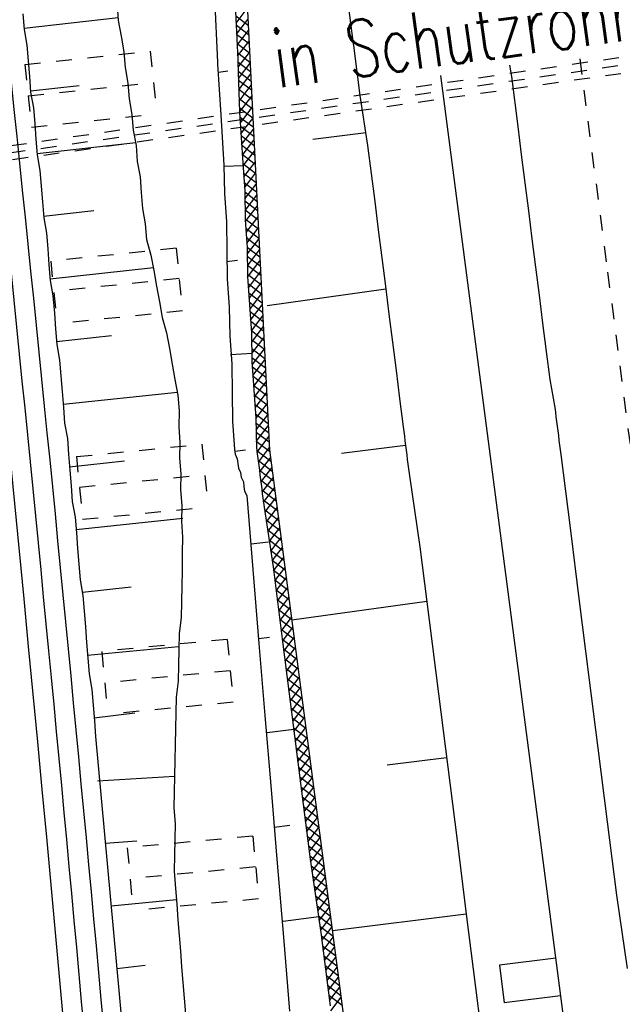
# Model space of a CAD drawing. Extents: x 447693 to 448165, y 439527 to 440695.
# Tile 57 of 88: x 447857 to 447876, y 440131 to 440163. Entities that reach past the tile are written whole.
import ezdxf

# ---------------------------------------------------------------- set-up
doc = ezdxf.new("R2010")
doc.units = 0
doc.header["$LTSCALE"] = 2
doc.header["$MEASUREMENT"] = 0
for name, pattern in [('ACAD_ISO05W100', [0.5, 0.25, -0.25]), ('ACAD_ISO10W100W', [0.5, 0.25, -0.25]), ('AUSGEZOGEN', [0]), ('PUNKTX2', [0.5, 0.25, -0.25]), ('STRICHLINIEX2', [0.5, 0.25, -0.25])]:
    doc.linetypes.add(name, pattern=pattern)
doc.layers.get('0').update_dxf_attribs({"linetype": 'AUSGEZOGEN'})
for name, color, linetype in [('DB-Bahnachse', 7, 'CONTINUOUS'), ('DB-Gleisachse', 7, 'CONTINUOUS'), ('DB-GRABEN', 15, 'AUSGEZOGEN'), ('DB-HZV-Stützscheiben', 15, 'CONTINUOUS'), ('DB-Ingenieurbauwerke', 15, 'CONTINUOUS'), ('DB-Umverlegung_Wasserleitung', 15, 'CONTINUOUS'), ('DB-Wegboeschungen', 15, 'CONTINUOUS'), ('DB-Wege', 15, 'CONTINUOUS'), ('FBRTOP', 250, 'AUSGEZOGEN')]:
    doc.layers.add(name, color=color, linetype=linetype)
doc.styles.add('ROMANS', font='romans.shx', dxfattribs={"width": 0.8})

# ---------------------------------------------------------------- blocks, each defined once
blk = doc.blocks.new('*X375')
at = {"color": 0, "linetype": 'ByBlock'}
for p, q in [((-444711.8920015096, -127408.204656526), (-445127.6709840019, -126992.4256740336)), ((-444949.0334591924, -127387.378028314), (-444598.9711186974, -127037.3156878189)), ((-444363.0580821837, -127438.840524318), (-444779.9491125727, -127021.949493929)), ((-444656.5246028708, -127413.0672235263), (-444305.6757292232, -127062.2183498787)), ((-444014.2241628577, -127469.4763921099), (-444432.2272411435, -127051.4733138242)), ((-444364.0157465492, -127438.7564187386), (-444012.3803397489, -127087.1210119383)), ((-443665.3902435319, -127500.1122599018), (-444084.5053697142, -127080.9971337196)), ((-444071.5068902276, -127464.4456139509), (-443719.0849502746, -127112.023673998)), ((-443778.9980339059, -127490.1348091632), (-443425.7895608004, -127136.9263360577)), ((-443314.8632941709, -127532.4411577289), (-443736.7834982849, -127110.5209536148)), ((-443485.5118113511, -127514.8466381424), (-443132.494171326, -127161.8289981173)), ((-442960.086375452, -127569.0200249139), (-443389.0616268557, -127140.0447735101)), ((-443197.0547900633, -127544.5876683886), (-442839.1987818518, -127186.731660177)), ((-442605.3094567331, -127605.5988920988), (-443041.3397554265, -127169.5685934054)), ((-442250.5325380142, -127642.1777592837), (-442693.6178839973, -127199.0924133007)), ((-442908.5977687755, -127574.3286986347), (-442545.9033923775, -127211.6343222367)), ((-442620.1407474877, -127604.0697288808), (-442252.6080029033, -127236.5369842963)), ((-441895.7556192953, -127678.7566264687), (-442345.896012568, -127228.616233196)), ((-442331.6837261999, -127633.810759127), (-441959.312613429, -127261.439646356)), ((-442043.2267049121, -127663.5517893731), (-441878.2952535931, -127498.620338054)), ((-441879.4068048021, -127376.9073894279), (-441998.1741411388, -127258.1400530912)), ((-441644.003088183, -127612.311106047), (-441879.4068048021, -127376.9073894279)), ((-441878.2952535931, -127498.620338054), (-441666.0172239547, -127286.3423084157)), ((-441646.3795475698, -127291.7365951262), (-441650.4522697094, -127287.6638729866)), ((-441409.0667917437, -127529.0493509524), (-441646.3795475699, -127291.7365951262)), ((-441644.2222625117, -127582.7453985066), (-441410.1001947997, -127348.6233307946)), ((-441750.7259447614, -127689.2490807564), (-441644.2222625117, -127582.7453985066)), ((-441552.8560472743, -127703.4581469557), (-441644.003088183, -127612.311106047)), ((-441453.8468260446, -127710.5680135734), (-441408.2880715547, -127665.0092590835))]:
    blk.add_line(p, q, dxfattribs=at)
blk = doc.blocks.new('*X376')
at = {"color": 0, "linetype": 'ByBlock'}
for p, q in [((-441410.1001947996, -127348.6233307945), (-441372.7218344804, -127311.2449704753)), ((-441408.2880715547, -127665.0092590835), (-441079.4264450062, -127336.147632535)), ((-440867.2246538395, -127752.6934373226), (-441302.7303982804, -127317.1876928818)), ((-441156.9677073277, -127731.8869463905), (-440786.1310555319, -127361.0502945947)), ((-440524.4089571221, -127777.3110825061), (-440955.0085268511, -127346.7115127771)), ((-440860.0885886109, -127753.2058792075), (-440492.8356660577, -127385.9529566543)), ((-440182.4318277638, -127801.0901603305), (-440607.2866554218, -127376.2353326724)), ((-440563.2094698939, -127774.5248120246), (-440199.5402765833, -127410.855618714)), ((-440266.1478602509, -127795.6612539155), (-439906.2448871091, -127435.7582807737)), ((-439842.167984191, -127823.1559523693), (-440259.5647839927, -127405.7591525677)), ((-439967.3279973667, -127815.0394425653), (-439612.9494976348, -127460.6609428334)), ((-439501.9041406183, -127845.2217444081), (-439911.8429125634, -127435.282972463)), ((-439668.5081344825, -127834.4176312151), (-439319.6541081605, -127485.563604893)), ((-439146.8876775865, -127882.0401559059), (-439564.1210411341, -127464.8067923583)), ((-439370.9338619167, -127855.0414101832), (-439026.3587186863, -127510.4662669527)), ((-438785.0912502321, -127925.6385317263), (-439216.3991697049, -127494.3306122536)), ((-441210.0403505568, -127728.0757921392), (-441409.0667917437, -127529.0493509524)), ((-439086.9565703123, -127889.2621701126), (-438733.063329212, -127535.3689290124)), ((-438427.6043841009, -127964.9273463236), (-438868.6772982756, -127523.8544321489)), ((-438802.9792787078, -127923.4829300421), (-438439.7679397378, -127560.2715910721)), ((-438087.3332774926, -127987.000401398), (-438520.9554268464, -127553.3782520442)), ((-438519.0019871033, -127957.7036899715), (-438146.4725502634, -127585.1742531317)), ((-438221.4036336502, -127978.3033880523), (-437853.1771607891, -127610.0769151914)), ((-437747.0621708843, -128009.0734564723), (-438173.2335554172, -127582.9020719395)), ((-437922.5893720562, -127997.6871779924), (-437559.8817713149, -127634.979577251)), ((-437394.8121411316, -128043.1254346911), (-437825.5116839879, -127612.4258918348)), ((-437623.7751104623, -128017.0709679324), (-437266.5863818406, -127659.8822393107)), ((-437033.0244166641, -128086.7151076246), (-437477.7898125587, -127641.94971173)), ((-437338.4252502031, -128049.9191592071), (-436973.2909923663, -127684.7849013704)), ((-436672.7804568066, -128128.7610159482), (-437130.0679411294, -127671.4735316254)), ((-437054.4425966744, -128084.1345572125), (-436679.995602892, -127709.6875634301)), ((-436332.5093501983, -128150.8340710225), (-436782.3460697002, -127700.9973515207)), ((-436770.4599431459, -128118.3499552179), (-436386.7002134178, -127734.5902254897)), ((-436475.4721499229, -128141.5602135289), (-436093.4048239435, -127759.4928875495)), ((-435992.2382435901, -128172.9071260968), (-436434.624198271, -127730.521171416)), ((-436176.657888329, -128160.9440034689), (-435800.1094344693, -127784.3955496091)), ((-435651.9705941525, -128194.9767240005), (-436086.9023268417, -127760.0449913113)), ((-435877.8436267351, -128180.3277934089), (-435506.8140449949, -127809.2982116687)), ((-435311.7075599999, -128217.0417066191), (-435739.1804554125, -127789.5688112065)), ((-434971.4445258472, -128239.1066892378), (-435391.4585839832, -127819.0926311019)), ((-435579.0248094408, -128199.7070276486), (-435213.5186555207, -127834.2008737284)), ((-435280.2043222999, -128219.0845920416), (-434920.2232660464, -127859.1035357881)), ((-434614.2833327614, -128278.0698307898), (-435043.736712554, -127848.6164509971)), ((-434981.383835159, -128238.4621564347), (-434626.9278765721, -127884.0061978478)), ((-434252.4864982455, -128321.6686137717), (-434696.0148411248, -127878.1402708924)), ((-434693.2745249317, -128268.5508977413), (-434333.6324870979, -127908.9088599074)), ((-434409.2974841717, -128302.7719085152), (-434040.3370976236, -127933.8115219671)), ((-433897.1433242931, -128358.8137361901), (-434348.2929696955, -127907.6640907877)), ((-434125.3204434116, -128336.9929192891), (-433747.0417081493, -127958.7141840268)), ((-433556.8725999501, -128380.8864089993), (-434000.5710982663, -127937.187910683)), ((-433833.0977175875, -128362.9682449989), (-433453.746318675, -127983.6168460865)), ((-433216.6018756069, -128402.9590818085), (-433652.849226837, -127966.7117305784)), ((-433534.2831612, -128382.3517401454), (-433160.4509292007, -128008.5195081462)), ((-432876.3359476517, -128425.0269582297), (-433305.1273554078, -127996.2355504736)), ((-433235.4686048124, -128401.7352352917), (-432867.1555397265, -128033.4221702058)), ((-432536.0725312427, -128447.0923231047), (-432957.4054839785, -128025.7593703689)), ((-432936.6509739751, -128421.1156559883), (-432573.8601502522, -128058.3248322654)), ((-432637.830781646, -128440.4935151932), (-432280.564760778, -128083.2274943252)), ((-432195.5337976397, -128469.4330051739), (-432609.6836125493, -128055.2831902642)), ((-432339.010589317, -128459.8713743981), (-431987.2693713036, -128108.1301563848)), ((-431833.7373702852, -128513.0313809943), (-432261.96174112, -128084.8070101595)), ((-432048.136338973, -128487.1951755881), (-431693.9739818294, -128133.0328184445)), ((-431471.9409429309, -128556.6297568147), (-431914.2398696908, -128114.3308300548)), ((-431764.1590473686, -128521.4159355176), (-431400.6785923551, -128157.9354805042)), ((-431131.5872994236, -128578.785348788), (-431566.5179982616, -128143.8546499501)), ((-431480.1817557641, -128555.6366954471), (-431104.0465554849, -128179.5014951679)), ((-430810.4126125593, -128581.7619841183), (-431218.7961268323, -128173.3784698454)), ((-431184.6406609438, -128578.2936521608), (-430787.3633168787, -128181.0163080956)), ((-430489.2379256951, -128584.7386194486), (-430893.4677738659, -128180.5087712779)), ((-430869.3645767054, -128581.2156194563), (-430470.6800782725, -128182.5311210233)), ((-430168.0632388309, -128587.7152547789), (-430573.7403479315, -128182.0381456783)), ((-430554.0884924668, -128584.1375867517), (-430153.9968396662, -128184.045933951)), ((-429846.8885519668, -128590.6918901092), (-430254.0129219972, -128183.5675200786)), ((-430238.8124082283, -128587.0595540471), (-429837.31360106, -128185.5607468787)), ((-429531.5038756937, -128587.8785148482), (-429934.2854960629, -128185.096894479)), ((-429923.5363239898, -128589.9815213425), (-429520.6303624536, -128187.0755598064)), ((-429217.0796635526, -128584.1046754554), (-429614.5580701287, -128186.6262688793)), ((-429604.1066724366, -128588.7499213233), (-429203.9471238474, -128188.5903727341)), ((-428902.6554514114, -128580.3308360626), (-429294.8306441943, -128188.1556432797)), ((-429282.0430908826, -128584.8843913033), (-428887.2638852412, -128190.1051856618)), ((-428588.2312392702, -128576.5569966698), (-428975.10321826, -128189.68501768)), ((-428959.9795093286, -128581.0188612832), (-428570.5806466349, -128191.6199985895)), ((-428273.8070271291, -128572.783157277), (-428655.3757923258, -128191.2143920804)), ((-428637.9159277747, -128577.1533312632), (-428253.8974080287, -128193.1348115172)), ((-427959.3828149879, -128569.0093178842), (-428335.6483663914, -128192.7437664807)), ((-428315.8523462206, -128573.2878012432), (-427937.2141694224, -128194.6496244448)), ((-427644.9586028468, -128565.2354784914), (-428015.9209404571, -128194.2731408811)), ((-427993.7887646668, -128569.4222712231), (-427620.5309308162, -128196.1644373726)), ((-427327.9518730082, -128564.0441567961), (-427696.1935145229, -128195.8025152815)), ((-427671.7251831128, -128565.5567412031), (-427303.8476922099, -128197.6792503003)), ((-427006.777186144, -128567.0207921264), (-427376.4660885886, -128197.3318896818)), ((-427351.793583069, -128563.8231926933), (-426987.1644536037, -128199.1940632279)), ((-426685.6024992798, -128569.9974274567), (-427056.7386626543, -128198.8612640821)), ((-427036.5174988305, -128566.7451599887), (-426670.4812149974, -128200.7088761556)), ((-426364.4278124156, -128572.9740627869), (-426737.01123672, -128200.3906384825)), ((-426721.2414145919, -128569.6671272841), (-426353.7979763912, -128202.2236890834)), ((-426043.2531255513, -128575.9506981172), (-426417.2838107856, -128201.9200128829)), ((-426405.9653303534, -128572.5890945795), (-426037.1147377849, -128203.738502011)), ((-425722.0784386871, -128578.9273334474), (-426097.5563848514, -128203.4493872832)), ((-426090.6892461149, -128575.511061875), (-425720.4314991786, -128205.2533149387)), ((-425400.9037518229, -128581.9039687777), (-425777.8289589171, -128204.9787616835)), ((-425775.4131618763, -128578.4330291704), (-425403.7482605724, -128206.7681278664)), ((-425460.1370776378, -128581.3549964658), (-425087.0650219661, -128208.2829407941)), ((-425079.7290649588, -128584.8806041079), (-425458.1015329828, -128206.5081360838)), ((-425144.8609933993, -128584.2769637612), (-424770.3817833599, -128209.7977537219)), ((-424758.5543780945, -128587.8572394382), (-425138.3741070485, -128208.0375104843)), ((-424829.5849091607, -128587.1989310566), (-424453.6985447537, -128211.3125666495)), ((-424437.3796912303, -128590.8338747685), (-424818.6466811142, -128209.5668848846)), ((-424514.3088249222, -128590.120898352), (-424137.0153061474, -128212.8273795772)), ((-424116.2050043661, -128593.8105100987), (-424498.9192551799, -128211.0962592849)), ((-424199.0327406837, -128593.0428656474), (-423820.3320675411, -128214.3421925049)), ((-423795.0303175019, -128596.787145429), (-424179.1918292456, -128212.6256336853)), ((-423883.7566564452, -128595.9648329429), (-423503.6488289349, -128215.8570054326)), ((-423473.8556306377, -128599.7637807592), (-423859.4644033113, -128214.1550080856)), ((-423568.4805722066, -128598.8868002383), (-423186.9655903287, -128217.3718183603)), ((-423152.6809437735, -128602.7404160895), (-423539.736977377, -128215.684382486)), ((-423253.2044879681, -128601.8087675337), (-422870.2823517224, -128218.886631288)), ((-422831.5062569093, -128605.7170514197), (-423220.0095514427, -128217.2137568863)), ((-422937.9284037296, -128604.7307348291), (-422553.5991131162, -128220.4014442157)), ((-422510.3315700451, -128608.69368675), (-422900.2821255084, -128218.7431312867)), ((-422622.652319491, -128607.6527021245), (-422236.91587451, -128221.9162571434)), ((-422189.1568831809, -128611.6703220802), (-422580.5546995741, -128220.272505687)), ((-422307.3762352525, -128610.5746694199), (-421920.2326359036, -128223.4310700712)), ((-421867.9821963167, -128614.6469574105), (-422260.8272736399, -128221.8018800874)), ((-421992.1001510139, -128613.4966367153), (-421603.5493972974, -128224.9458829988)), ((-421546.8075094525, -128617.6235927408), (-421941.0998477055, -128223.3312544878)), ((-421676.8240667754, -128616.4186040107), (-421286.8661586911, -128226.4606959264)), ((-421225.6328225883, -128620.600228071), (-421621.3724217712, -128224.8606288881)), ((-421361.5479825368, -128619.3405713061), (-420970.1829200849, -128227.9755088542)), ((-420904.4581357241, -128623.5768634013), (-421301.6449958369, -128226.3900032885)), ((-421046.2718982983, -128622.2625386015), (-420653.4996814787, -128229.4903217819)), ((-420583.2834488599, -128626.5534987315), (-420981.9175699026, -128227.9193776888)), ((-420730.9958140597, -128625.184505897), (-420336.8164428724, -128231.0051347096)), ((-420262.1087619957, -128629.5301340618), (-420662.1901439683, -128229.4487520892)), ((-420415.7197298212, -128628.1064731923), (-420020.1332042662, -128232.5199476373)), ((-419940.9340751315, -128632.506769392), (-420342.462718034, -128230.9781264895)), ((-420100.4436455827, -128631.0284404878), (-419703.4499656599, -128234.034760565)), ((-419619.7593882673, -128635.4834047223), (-420022.7352920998, -128232.5075008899)), ((-419785.1675613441, -128633.9504077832), (-419386.7667270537, -128235.5495734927)), ((-419298.584701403, -128638.4600400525), (-419703.0078661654, -128234.0368752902)), ((-419469.8914771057, -128636.8723750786), (-419070.0834884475, -128237.0643864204)), ((-418977.4100145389, -128641.4366753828), (-419383.2804402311, -128235.5662496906)), ((-419154.6153928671, -128639.794342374), (-418753.4002498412, -128238.5791993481)), ((-418656.2353276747, -128644.4133107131), (-419063.5530142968, -128237.0956240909)), ((-418839.3393086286, -128642.7163096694), (-418436.717011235, -128240.0940122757)), ((-418335.0606408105, -128647.3899460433), (-418743.8255883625, -128238.6249984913)), ((-418524.06322439, -128645.6382769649), (-418120.0337726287, -128241.6088252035)), ((-418015.7224900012, -128648.5300453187), (-418424.0981624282, -128240.1543728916)), ((-418208.7871401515, -128648.5602442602), (-417803.3505340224, -128243.1236381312)), ((-417701.3009184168, -128644.7535653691), (-418104.370736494, -128241.6837472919)), ((-417889.0372888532, -128647.0084444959), (-417486.6672954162, -128244.6384510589)), ((-417386.8793468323, -128640.9770854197), (-417784.6433105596, -128243.2131216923)), ((-417566.9709368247, -128643.1401440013), (-417169.9840568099, -128246.1532639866)), ((-417072.4577752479, -128637.2006054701), (-417464.9158846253, -128244.7424960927)), ((-417244.9045847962, -128639.2718435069), (-416853.3008182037, -128247.6680769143)), ((-416758.0362036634, -128633.4241255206), (-417145.1884586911, -128246.271870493)), ((-416922.8382327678, -128635.4035430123), (-416536.6175795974, -128249.182889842)), ((-416443.614632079, -128629.6476455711), (-416825.4610327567, -128247.8012448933)), ((-416600.7718807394, -128631.5352425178), (-416219.9343409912, -128250.6977027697)), ((-416129.1930604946, -128625.8711656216), (-416505.7336068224, -128249.3306192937)), ((-416278.7055287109, -128627.6669420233), (-415903.2511023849, -128252.2125156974)), ((-415814.7714889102, -128622.0946856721), (-416186.0061808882, -128250.8599936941)), ((-415956.6391766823, -128623.7986415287), (-415586.5678637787, -128253.727328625)), ((-415494.969462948, -128623.6986601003), (-415866.2787549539, -128252.3893680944)), ((-415637.0245820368, -128622.3820984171), (-415269.8846251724, -128255.2421415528)), ((-415173.7947760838, -128626.6752954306), (-415546.5513290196, -128253.9187424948)), ((-415321.7484977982, -128625.3040657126), (-414953.2013865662, -128256.7569544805)), ((-414852.6200892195, -128629.6519307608), (-415226.8239030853, -128255.4481168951)), ((-415006.4724135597, -128628.226033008), (-414636.51814796, -128258.2717674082)), ((-414531.4454023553, -128632.6285660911), (-414907.0964771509, -128256.9774912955)), ((-414691.1963293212, -128631.1480003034), (-414319.8349093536, -128259.7865803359)), ((-414210.2707154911, -128635.6052014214), (-414587.3690512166, -128258.5068656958)), ((-414375.9202450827, -128634.0699675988), (-414003.1516707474, -128261.3013932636)), ((-413889.0960286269, -128638.5818367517), (-414267.6416252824, -128260.0362400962)), ((-414060.6441608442, -128636.9919348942), (-413686.4684321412, -128262.8162061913)), ((-413567.9213417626, -128641.5584720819), (-413947.9141993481, -128261.5656144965)), ((-413745.3680766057, -128639.9139021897), (-413369.7851935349, -128264.331019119)), ((-413246.7466548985, -128644.5351074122), (-413628.1867734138, -128263.0949888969))]:
    blk.add_line(p, q, dxfattribs=at)

msp = doc.modelspace()

# ---------------------------------------------------------------- linework, layer by layer
at = {"layer": 'DB-Bahnachse', "linetype": 'ACAD_ISO10W100W'}
for p, q in [((447875.1482700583, 440161.3175024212), (447876.0331196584, 440154.542887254)), ((447876.0331196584, 440154.542887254), (447877.5989914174, 440142.5445409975))]:
    msp.add_line(p, q, dxfattribs=at)
at = {"layer": 'DB-Gleisachse', "linetype": 'Continuous'}
for p, q in [((447872.9242576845, 440161.112242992), (447872.9800858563, 440160.7593174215)), ((447872.9800858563, 440160.7593174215), (447873.1805824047, 440159.1719303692)), ((447873.1805824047, 440159.1719303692), (447873.2933619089, 440158.2790236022)), ((447873.2933619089, 440158.2790236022), (447873.4061415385, 440157.386115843)), ((447873.4061415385, 440157.386115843), (447873.5189210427, 440156.4932090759)), ((447873.5189210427, 440156.4932090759), (447873.6317006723, 440155.6003013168)), ((447873.6317006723, 440155.6003013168), (447873.7444801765, 440154.7073945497)), ((447873.7444801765, 440154.7073945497), (447873.8572598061, 440153.8144867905)), ((447873.8572598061, 440153.8144867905), (447873.9700393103, 440152.9215800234)), ((447873.9700393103, 440152.9215800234), (447874.082816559, 440152.0286911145)), ((447874.082816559, 440152.0286911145), (447874.1955960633, 440151.1357843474)), ((447874.1955960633, 440151.1357843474), (447874.3579736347, 440150.2491411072)), ((447874.3579736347, 440150.2491411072), (447874.3767718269, 440150.1003105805)), ((447874.3767718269, 440150.1003105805), (447874.3955676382, 440149.951498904)), ((447874.3955676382, 440149.951498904), (447874.4143634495, 440149.8026872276)), ((447874.4143634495, 440149.8026872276), (447874.4331616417, 440149.6538567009)), ((447874.4331616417, 440149.6538567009), (447874.4519573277, 440149.5050460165)), ((447874.4519573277, 440149.5050460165), (447874.470753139, 440149.3562343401)), ((447874.470753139, 440149.3562343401), (447874.4895513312, 440149.2074038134)), ((447874.4895513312, 440149.2074038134), (447874.5083471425, 440149.0585921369)), ((447874.5083471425, 440149.0585921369), (447874.5271429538, 440148.9097804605)), ((447874.5271429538, 440148.9097804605), (447874.545938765, 440148.760968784)), ((447874.545938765, 440148.760968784), (447874.8404190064, 440146.4294866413)), ((447874.8404190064, 440146.4294866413), (447875.1348992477, 440144.0980044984)), ((447875.1348992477, 440144.0980044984), (447875.4293771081, 440141.7665412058)), ((447875.4293771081, 440141.7665412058), (447875.7238573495, 440139.435059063)), ((447875.7238573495, 440139.435059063), (447876.0183375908, 440137.1035769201)), ((447876.0183375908, 440137.1035769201), (447876.3128179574, 440134.7720937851)), ((447876.3128179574, 440134.7720937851), (447876.6569149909, 440132.4468785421))]:
    msp.add_line(p, q, dxfattribs=at)
at = {"layer": 'DB-GRABEN', "linetype": 'Continuous'}
for p, q in [((447864.0386234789, 440174.0939623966), (447864.6789855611, 440161.3497716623)), ((447867.5730846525, 440164.8641233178), (447867.9607070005, 440161.7952091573)), ((447863.5054045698, 440164.3503508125), (447863.6541674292, 440161.210670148)), ((447864.1502859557, 440164.4318032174), (447864.2986484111, 440161.2981474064)), ((447867.9607070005, 440161.7952091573), (447867.9678132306, 440161.7389471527)), ((447867.9678132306, 440161.7389471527), (447868.1683096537, 440160.1515610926)), ((447863.6541674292, 440161.210670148), (447863.6583721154, 440161.1442505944)), ((447863.6583721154, 440161.1442505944), (447863.7596539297, 440159.5443321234)), ((447864.2986484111, 440161.2981474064), (447864.303234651, 440161.2257006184)), ((447864.303234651, 440161.2257006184), (447864.3549195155, 440159.6195177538)), ((447864.6789855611, 440161.3497716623), (447865.3042616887, 440148.9058146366)), ((447863.6897017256, 440160.8962053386), (447863.9873241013, 440160.933796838)), ((447868.1683096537, 440160.1515610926), (447868.418404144, 440158.5704385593)), ((447863.7596539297, 440159.5443321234), (447863.8609389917, 440157.9443959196)), ((447864.3549195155, 440159.6195177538), (447864.4562045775, 440158.01958155)), ((447868.3682812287, 440158.9672756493), (447866.6816803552, 440158.7542477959)), ((447868.418404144, 440158.5704385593), (447868.5311836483, 440157.6775317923)), ((447863.8609389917, 440157.9443959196), (447863.8745024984, 440157.0389757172)), ((447864.4562045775, 440158.01958155), (447864.5193838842, 440157.1204281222)), ((447864.4687336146, 440157.9203856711), (447863.8672035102, 440157.8947979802)), ((447868.5311836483, 440157.6775317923), (447868.6439632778, 440156.7846240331)), ((447863.8745024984, 440157.0389757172), (447863.9376840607, 440156.1398044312)), ((447864.5193838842, 440157.1204281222), (447864.5329496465, 440156.2149900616)), ((447868.6439632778, 440156.7846240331), (447868.7567427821, 440155.891717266)), ((447863.9376840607, 440156.1398044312), (447863.9512499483, 440155.2343653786)), ((447864.5329496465, 440156.2149900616), (447864.5961124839, 440155.3158154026)), ((447868.7567427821, 440155.891717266), (447868.8695224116, 440154.9988095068)), ((447863.9512499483, 440155.2343653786), (447863.9648147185, 440154.3289271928)), ((447864.5961124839, 440155.3158154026), (447864.6096970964, 440154.410379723)), ((447863.9454915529, 440154.8808593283), (447864.2927317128, 440154.9247178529)), ((447868.8695224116, 440154.9988095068), (447868.9823019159, 440154.1059027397)), ((447863.9648147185, 440154.3289271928), (447864.027978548, 440153.4297526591)), ((447864.6096970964, 440154.410379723), (447864.6728599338, 440153.511205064)), ((447868.9948333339, 440154.0066880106), (447865.2310588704, 440153.4809124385)), ((447868.9823019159, 440154.1059027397), (447869.0950815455, 440153.2129949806)), ((447864.027978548, 440153.4297526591), (447864.0415631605, 440152.5243169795)), ((447864.6728599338, 440153.511205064), (447864.7360424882, 440152.6120339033)), ((447869.0950815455, 440153.2129949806), (447869.2078610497, 440152.3200882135)), ((447864.0415631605, 440152.5243169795), (447864.104725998, 440151.6251423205)), ((447864.7360424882, 440152.6120339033), (447864.7496073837, 440151.7065947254)), ((447869.2078610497, 440152.3200882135), (447869.3206382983, 440151.4271993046)), ((447864.7678782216, 440151.9608846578), (447864.0671319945, 440151.9227845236)), ((447864.7496073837, 440151.7065947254), (447864.812771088, 440150.8074211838)), ((447864.104725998, 440151.6251423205), (447864.1182917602, 440150.7197042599)), ((447869.3206382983, 440151.4271993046), (447869.4334178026, 440150.5342925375)), ((447864.812771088, 440150.8074211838), (447864.8759527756, 440149.9082489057)), ((447864.1182917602, 440150.7197042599), (447864.1318566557, 440149.814265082)), ((447869.4334178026, 440150.5342925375), (447869.5461974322, 440149.6413847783)), ((447864.1318566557, 440149.814265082), (447864.1950392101, 440148.9150939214)), ((447864.8759527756, 440149.9082489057), (447864.8895185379, 440149.0028108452)), ((447869.5461974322, 440149.6413847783), (447869.5649956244, 440149.4925542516)), ((447869.5649956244, 440149.4925542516), (447869.5837914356, 440149.3437425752)), ((447869.5837914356, 440149.3437425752), (447869.602587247, 440149.1949308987)), ((447869.602587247, 440149.1949308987), (447869.6213854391, 440149.046100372)), ((447864.1950392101, 440148.9150939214), (447864.2138350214, 440148.7662822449)), ((447864.2013037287, 440148.8654959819), (447864.5485428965, 440148.9093543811)), ((447864.8895185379, 440149.0028108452), (447864.9083143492, 440148.8539991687)), ((447865.3042616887, 440148.9058146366), (447868.2184980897, 440126.6367084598)), ((447869.6213854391, 440149.046100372), (447867.5875453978, 440148.7892141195)), ((447869.6213854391, 440149.046100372), (447869.6401811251, 440148.8972896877)), ((447869.6401811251, 440148.8972896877), (447869.6589769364, 440148.7484780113)), ((447864.2138350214, 440148.7662822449), (447864.2822277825, 440148.6237349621)), ((447864.2822277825, 440148.6237349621), (447864.3010259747, 440148.4749044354)), ((447864.9083143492, 440148.8539991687), (447864.9271101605, 440148.7051874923)), ((447864.9271101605, 440148.7051874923), (447864.9459083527, 440148.5563569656)), ((447869.6589769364, 440148.7484780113), (447869.6777751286, 440148.5996474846)), ((447869.6777751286, 440148.5996474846), (447869.6965709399, 440148.4508358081)), ((447864.3010259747, 440148.4749044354), (447864.319821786, 440148.3260927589)), ((447864.319821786, 440148.3260927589), (447864.3882343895, 440148.1835479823)), ((447864.9459083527, 440148.5563569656), (447864.964704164, 440148.4075452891)), ((447864.964704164, 440148.4075452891), (447864.9834999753, 440148.2587336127)), ((447864.9834999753, 440148.2587336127), (447865.0022981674, 440148.109903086)), ((447869.6965709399, 440148.4508358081), (447869.7153667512, 440148.3020241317)), ((447869.7153667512, 440148.3020241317), (447869.7341625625, 440148.1532124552)), ((447864.3882343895, 440148.1835479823), (447864.4070325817, 440148.0347174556)), ((447864.4070325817, 440148.0347174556), (447864.4754263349, 440147.8921702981)), ((447865.0022981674, 440148.109903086), (447865.0210939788, 440147.9610914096)), ((447865.0210939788, 440147.9610914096), (447865.0398897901, 440147.8122797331)), ((447869.7341625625, 440148.1532124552), (447870.0782586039, 440145.8279970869)), ((447864.4754263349, 440147.8921702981), (447864.4942221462, 440147.7433586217)), ((447864.4942221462, 440147.7433586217), (447864.5130203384, 440147.594528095)), ((447865.0398897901, 440147.8122797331), (447865.0586879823, 440147.6634492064)), ((447865.0586879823, 440147.6634492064), (447865.0774837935, 440147.51463753)), ((447864.5130203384, 440147.594528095), (447864.5814319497, 440147.451983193)), ((447864.5814319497, 440147.451983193), (447864.776698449, 440145.1079697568)), ((447865.0774837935, 440147.51463753), (447865.4215609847, 440145.1894197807)), ((447865.2717158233, 440145.9768484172), (447864.7260481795, 440145.9079273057)), ((447870.0782586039, 440145.8279970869), (447870.3727388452, 440143.4965149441)), ((447865.4215609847, 440145.1894197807), (447865.7097743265, 440142.9075544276)), ((447864.776698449, 440145.1079697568), (447864.9719625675, 440142.7639751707)), ((447870.2975533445, 440144.091779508), (447866.011458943, 440143.49591277)), ((447870.3727388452, 440143.4965149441), (447870.6672167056, 440141.1650516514)), ((447864.9531667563, 440142.9127868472), (447865.300405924, 440142.9566452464)), ((447864.9719625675, 440142.7639751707), (447865.1609611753, 440140.4695783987)), ((447865.7097743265, 440142.9075544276), (447866.0042521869, 440140.576091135)), ((447870.6672167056, 440141.1650516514), (447870.9616969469, 440138.8335695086)), ((447865.1609611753, 440140.4695783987), (447865.3562276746, 440138.1255649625)), ((447866.0042521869, 440140.576091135), (447866.2987324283, 440138.2446089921)), ((447866.0731732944, 440140.0304235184), (447865.2298822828, 440139.9239107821)), ((447870.9241054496, 440139.1311918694), (447869.0390770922, 440138.8931014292)), ((447870.9616969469, 440138.8335695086), (447871.2561771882, 440136.5020873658)), ((447865.3562276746, 440138.1255649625), (447865.551494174, 440135.7815515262)), ((447866.2987324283, 440138.2446089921), (447866.5932126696, 440135.9131268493)), ((447865.457001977, 440136.9287694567), (447865.9530528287, 440136.9914236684)), ((447871.2561771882, 440136.5020873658), (447871.5506575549, 440134.1706042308)), ((447865.551494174, 440135.7815515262), (447865.7467607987, 440133.4375370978)), ((447866.5932126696, 440135.9131268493), (447866.9373098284, 440133.5879106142)), ((447866.874655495, 440134.0839624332), (447865.7337222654, 440133.9398556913)), ((447871.5506575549, 440134.1706042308), (447867.3029471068, 440133.6340928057)), ((447871.5506575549, 440134.1706042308), (447871.8451377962, 440131.839122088)), ((447866.9373098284, 440133.5879106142), (447867.2317900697, 440131.2564284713)), ((447865.7467607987, 440133.4375370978), (447865.9420263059, 440131.0935235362)), ((447871.8451377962, 440131.839122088), (447872.1396132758, 440129.5076776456))]:
    msp.add_line(p, q, dxfattribs=at)
at = {"layer": 'DB-HZV-Stützscheiben', "linetype": 'PUNKTX2'}
for p, q in [((447857.5400590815, 440161.1376308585), (447861.5181235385, 440161.5559644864)), ((447861.5181235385, 440161.5559644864), (447861.7272903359, 440159.5669323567)), ((447857.5400590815, 440161.1376308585), (447857.749225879, 440159.1485987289)), ((447857.749225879, 440159.1485987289), (447861.7272903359, 440159.5669323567)), ((447862.342010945, 440155.3037986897), (447858.3626586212, 440154.8978985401)), ((447862.342010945, 440155.3037986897), (447862.5449610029, 440153.3141226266)), ((447858.3626586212, 440154.8978985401), (447858.5656086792, 440152.9082224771)), ((447862.5449610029, 440153.3141226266), (447858.5656086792, 440152.908222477)), ((447859.1764919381, 440148.69043566), (447863.1570932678, 440149.0838983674)), ((447863.1570932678, 440149.0838983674), (447863.3538246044, 440147.0935978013)), ((447859.1764919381, 440148.69043566), (447859.3732232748, 440146.7001350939)), ((447859.3732232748, 440146.7001350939), (447863.3538246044, 440147.0935978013)), ((447863.9647101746, 440142.8868535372), (447859.9828987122, 440142.5058321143)), ((447863.9647101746, 440142.8868535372), (447864.1552208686, 440140.8959479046)), ((447859.9828987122, 440142.5058321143), (447860.1734094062, 440140.5149264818)), ((447864.1552208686, 440140.8959479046), (447860.1734094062, 440140.5149264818)), ((447864.7744204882, 440136.6433341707), (447860.7914377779, 440136.2747577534)), ((447864.7744204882, 440136.6433341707), (447864.9587086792, 440134.6518429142)), ((447860.7914377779, 440136.2747577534), (447860.9757259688, 440134.2832664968)), ((447864.9587086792, 440134.6518429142), (447860.9757259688, 440134.2832664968))]:
    msp.add_line(p, q, dxfattribs=at)
at = {"layer": 'DB-HZV-Stützscheiben', "linetype": 'ACAD_ISO05W100'}
for p, q in [((447857.6446424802, 440160.1431147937), (447861.6227069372, 440160.5614484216)), ((447862.440342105, 440154.3397824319), (447858.4609897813, 440153.9338822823)), ((447859.2721190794, 440147.722990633), (447863.252720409, 440148.1164533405)), ((447864.0599655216, 440141.8914007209), (447860.0781540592, 440141.510379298)), ((447864.8649701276, 440135.6648188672), (447860.8819874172, 440135.2962424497))]:
    msp.add_line(p, q, dxfattribs=at)
at = {"layer": 'DB-Ingenieurbauwerke', "linetype": 'Continuous'}
for p, q in [((447870.7293708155, 440160.7900040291), (447871.6205985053, 440153.9665567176)), ((447871.6205388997, 440153.9670132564), (447873.1864106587, 440141.968667)), ((447873.186333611, 440141.9692576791), (447874.8023108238, 440129.5740529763)), ((447874.3890436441, 440132.7704450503), (447872.602947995, 440132.5471463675)), ((447872.602947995, 440132.5471463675), (447872.7518137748, 440131.3564159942)), ((447874.5379094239, 440131.579714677), (447872.7518137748, 440131.3564159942))]:
    msp.add_line(p, q, dxfattribs=at)
at = {"layer": 'DB-Umverlegung_Wasserleitung', "color": 15, "linetype": 'STRICHLINIEX2'}
for p, q in [((447903.1143958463, 440165.2283806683), (447843.1701399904, 440156.5300178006)), ((447903.1912912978, 440164.6314903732), (447843.225485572, 440156.1383689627))]:
    msp.add_line(p, q, dxfattribs=at)
at = {"layer": 'DB-Umverlegung_Wasserleitung', "color": 15, "linetype": 'PUNKTX2'}
msp.add_line((447903.0880620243, 440164.9210670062), (447842.4814750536, 440156.2329646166), dxfattribs=at)
at = {"layer": 'DB-Wegboeschungen', "linetype": 'Continuous'}
for p, q in [((447860.4671462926, 440163.0279304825), (447860.5063542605, 440162.5294771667)), ((447857.4802936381, 440162.7428404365), (447857.5195030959, 440162.2443681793)), ((447857.5155813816, 440162.2942251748), (447860.4985124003, 440162.6291712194)), ((447860.5063542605, 440162.5294771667), (447860.5954016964, 440162.0349261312)), ((447857.5195030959, 440162.2443681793), (447857.6085669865, 440161.7498374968)), ((447860.5954016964, 440162.0349261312), (447860.6844467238, 440161.5403929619)), ((447857.6085669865, 440161.7498374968), (447857.6477748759, 440161.251385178)), ((447860.6844467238, 440161.5403929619), (447860.7236546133, 440161.041940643)), ((447857.6477748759, 440161.251385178), (447857.6869843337, 440160.7529129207)), ((447857.6869843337, 440160.7529129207), (447857.7261922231, 440160.2544606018)), ((447860.7236546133, 440161.041940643), (447860.8127209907, 440160.5473910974)), ((447857.7222719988, 440160.3042986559), (447859.2635653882, 440160.4757001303)), ((447860.8127209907, 440160.5473910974), (447860.8519289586, 440160.0489377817)), ((447857.7261922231, 440160.2544606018), (447857.8152397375, 440159.7599085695)), ((447860.8519289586, 440160.0489377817), (447860.9409763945, 440159.5543867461)), ((447857.8152397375, 440159.7599085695), (447857.8544476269, 440159.2614562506)), ((447860.9409763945, 440159.5543867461), (447860.9801843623, 440159.0559334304)), ((447857.8544476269, 440159.2614562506), (447857.8936555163, 440158.7630039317)), ((447860.9801843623, 440159.0559334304), (447861.0692482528, 440158.5614027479)), ((447857.8936555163, 440158.7630039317), (447857.9328649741, 440158.2645316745)), ((447857.9289432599, 440158.31438867), (447861.0614063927, 440158.6610968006)), ((447861.0692482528, 440158.5614027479), (447861.1084576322, 440158.0629314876)), ((447857.9328649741, 440158.2645316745), (447858.0219298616, 440157.7700010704)), ((447861.1084576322, 440158.0629314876), (447861.1975036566, 440157.5683983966)), ((447858.0219298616, 440157.7700010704), (447858.0611393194, 440157.2715288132)), ((447861.1975036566, 440157.5683983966), (447861.236713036, 440157.0699271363)), ((447858.0611393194, 440157.2715288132), (447858.1003472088, 440156.7730764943)), ((447861.236713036, 440157.0699271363), (447861.2759210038, 440156.5714738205)), ((447858.1003472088, 440156.7730764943), (447858.1395550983, 440156.2746241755)), ((447858.1356349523, 440156.3244612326), (447859.7267857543, 440156.4997663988)), ((447861.2759210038, 440156.5714738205), (447861.3649858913, 440156.0769432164)), ((447858.1395550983, 440156.2746241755), (447858.2286016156, 440155.7800720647)), ((447861.3649858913, 440156.0769432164), (447861.4041952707, 440155.5784719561)), ((447858.2286016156, 440155.7800720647), (447858.2678095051, 440155.2816197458)), ((447861.4041952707, 440155.5784719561), (447861.5430972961, 440155.0878605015)), ((447858.2678095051, 440155.2816197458), (447858.3070189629, 440154.7831474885)), ((447861.5430972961, 440155.0878605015), (447861.6321437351, 440154.5933093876)), ((447858.3070189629, 440154.7831474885), (447858.3462268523, 440154.2846951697)), ((447858.342306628, 440154.3345332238), (447861.6243018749, 440154.6930034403)), ((447861.6321437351, 440154.5933093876), (447861.7211897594, 440154.0987762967)), ((447858.3462268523, 440154.2846951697), (447858.4352727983, 440153.7901630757)), ((447861.7211897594, 440154.0987762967), (447861.8102546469, 440153.6042456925)), ((447858.4352727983, 440153.7901630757), (447858.478402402, 440153.2418537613)), ((447861.8102546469, 440153.6042456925), (447861.8993010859, 440153.1096945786)), ((447858.478402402, 440153.2418537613), (447858.5176118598, 440152.7433815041)), ((447861.8993010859, 440153.1096945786), (447862.0382041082, 440152.6190832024)), ((447858.5176118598, 440152.7433815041), (447858.5568197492, 440152.2449291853)), ((447858.5489778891, 440152.3446232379), (447860.2896797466, 440152.53169198)), ((447862.0382041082, 440152.6190832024), (447862.1272694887, 440152.1245335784)), ((447858.5568197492, 440152.2449291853), (447858.6458837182, 440151.7503975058)), ((447862.1272694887, 440152.1245335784), (447862.2163155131, 440151.6300004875)), ((447858.6458837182, 440151.7503975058), (447858.6850930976, 440151.2519262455)), ((447862.2163155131, 440151.6300004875), (447862.3053804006, 440151.1354698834)), ((447858.6850930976, 440151.2519262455), (447858.724300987, 440150.7534739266)), ((447862.3053804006, 440151.1354698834), (447862.3944268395, 440150.6409187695)), ((447858.724300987, 440150.7534739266), (447858.7635104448, 440150.2550016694)), ((447858.7556685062, 440150.354696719), (447862.3865849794, 440150.7406128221)), ((447862.3944268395, 440150.6409187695), (447862.4336348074, 440150.1424654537)), ((447858.7635104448, 440150.2550016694), (447858.8027183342, 440149.7565493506)), ((447862.4336348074, 440150.1424654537), (447862.4230071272, 440149.640074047)), ((447858.8027183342, 440149.7565493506), (447858.8917643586, 440149.2620162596)), ((447862.4230071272, 440149.640074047), (447862.4622150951, 440149.1416207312)), ((447858.8917643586, 440149.2620162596), (447858.930973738, 440148.7635449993)), ((447862.4622150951, 440149.1416207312), (447862.4515659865, 440148.6392466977)), ((447858.930973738, 440148.7635449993), (447858.9701816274, 440148.2650926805)), ((447862.4515659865, 440148.6392466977), (447862.4907753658, 440148.1407754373)), ((447858.9623397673, 440148.3647867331), (447860.7030426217, 440148.5518555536)), ((447858.9701816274, 440148.2650926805), (447859.0093910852, 440147.7666204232)), ((447862.4907753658, 440148.1407754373), (447862.4801452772, 440147.6384018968)), ((447859.0093910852, 440147.7666204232), (447859.0485989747, 440147.2681681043)), ((447862.4801452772, 440147.6384018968), (447862.5193546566, 440147.1399306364)), ((447859.0485989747, 440147.2681681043), (447859.1376639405, 440146.7736365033)), ((447862.5193546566, 440147.1399306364), (447862.5087066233, 440146.6375556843)), ((447859.1376639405, 440146.7736365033), (447859.17687332, 440146.275165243)), ((447859.1690314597, 440146.3748592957), (447862.5507206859, 440146.7411723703)), ((447862.5087066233, 440146.6375556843), (447862.5479145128, 440146.1391033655)), ((447859.17687332, 440146.275165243), (447859.2160812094, 440145.7767129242)), ((447862.5479145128, 440146.1391033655), (447862.5372858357, 440145.6367118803)), ((447859.2160812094, 440145.7767129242), (447859.2552906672, 440145.2782406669)), ((447862.5372858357, 440145.6367118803), (447862.5305585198, 440145.0844798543)), ((447859.2552906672, 440145.2782406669), (447859.2944985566, 440144.7797883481)), ((447862.5305585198, 440145.0844798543), (447862.5199293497, 440144.5821073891)), ((447859.2944985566, 440144.7797883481), (447859.3835435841, 440144.2852551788)), ((447859.3757031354, 440144.3849312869), (447860.9170154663, 440144.5563342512)), ((447862.5199293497, 440144.5821073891), (447862.5092802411, 440144.0797333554)), ((447859.3835435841, 440144.2852551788), (447859.4227529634, 440143.7867839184)), ((447862.5092802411, 440144.0797333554), (447862.4986516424, 440143.5773408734)), ((447859.4227529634, 440143.7867839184), (447859.4619608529, 440143.2883315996)), ((447862.4986516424, 440143.5773408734), (447862.4381654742, 440143.0710466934)), ((447859.4619608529, 440143.2883315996), (447859.5011703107, 440142.7898593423)), ((447862.4381654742, 440143.0710466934), (447862.4275378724, 440142.5686542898)), ((447859.5011703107, 440142.7898593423), (447859.5403782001, 440142.2914070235)), ((447859.5325363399, 440142.3911010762), (447862.4196959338, 440142.6683493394)), ((447862.4275378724, 440142.5686542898), (447862.4168887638, 440142.0662802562)), ((447859.5403782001, 440142.2914070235), (447859.579586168, 440141.7929537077)), ((447862.4168887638, 440142.0662802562), (447862.4062585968, 440141.5639077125)), ((447859.579586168, 440141.7929537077), (447859.6686525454, 440141.2984041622)), ((447862.4062585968, 440141.5639077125), (447862.345773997, 440141.0575935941)), ((447859.6686525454, 440141.2984041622), (447859.7078604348, 440140.7999518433)), ((447859.7078604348, 440140.7999518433), (447859.7470698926, 440140.3014795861)), ((447862.345773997, 440141.0575935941), (447862.3351248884, 440140.5552195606)), ((447859.739227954, 440140.4011746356), (447861.0312951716, 440140.552972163)), ((447862.3351248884, 440140.5552195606), (447862.3244972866, 440140.0528271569)), ((447859.7470698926, 440140.3014795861), (447859.7862777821, 440139.8030272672)), ((447862.3244972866, 440140.0528271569), (447862.3138671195, 440139.5504546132)), ((447859.7862777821, 440139.8030272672), (447861.5881623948, 440120.0835886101)), ((447862.3138671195, 440139.5504546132), (447862.303218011, 440139.0480805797)), ((447862.303218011, 440139.0480805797), (447862.2925904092, 440138.545688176)), ((447859.8462041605, 440138.4034227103), (447862.2925904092, 440138.545688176)), ((447862.2925904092, 440138.545688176), (447862.2819413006, 440138.0433141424)), ((447862.2819413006, 440138.0433141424), (447862.2713127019, 440137.5409216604)), ((447862.2713127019, 440137.5409216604), (447862.3105205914, 440137.0424693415)), ((447862.3105205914, 440137.0424693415), (447862.2998724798, 440136.5400953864)), ((447860.0956922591, 440136.4168616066), (447861.0996575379, 440136.495832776)), ((447862.2998724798, 440136.5400953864), (447862.289243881, 440136.0377029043)), ((447862.289243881, 440136.0377029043), (447862.2786147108, 440135.535330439)), ((447862.2786147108, 440135.535330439), (447862.3217443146, 440134.9870211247)), ((447862.3217443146, 440134.9870211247), (447862.3609522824, 440134.4885678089)), ((447860.2772696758, 440134.4297173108), (447862.3491901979, 440134.6380999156)), ((447862.3609522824, 440134.4885678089), (447862.4001616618, 440133.9900965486)), ((447862.4001616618, 440133.9900965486), (447862.4393695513, 440133.4916442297)), ((447862.4393695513, 440133.4916442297), (447862.4785790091, 440132.9931719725)), ((447862.4785790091, 440132.9931719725), (447862.5177868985, 440132.4947196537)), ((447860.4587461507, 440132.4436777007), (447861.3595491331, 440132.5540708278)), ((447862.5177868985, 440132.4947196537), (447862.5569948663, 440131.9962663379)), ((447862.5569948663, 440131.9962663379), (447862.5962042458, 440131.4977950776)), ((447862.5962042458, 440131.4977950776), (447862.6354121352, 440130.9993427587))]:
    msp.add_line(p, q, dxfattribs=at)
at = {"layer": 'DB-Wege', "linetype": 'Continuous'}
for major_axis, ratio, start_param, end_param in [((1983.312372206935, 269.2104132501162), 0.9999999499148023, -0.0532899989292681, -0.004696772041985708), ((1983.925102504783, 269.3430259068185), 0.9999999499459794, -0.05015686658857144, -0.02266194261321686), ((1984.560975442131, 269.305142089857), 0.9999999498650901, -0.05009540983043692, -0.02260048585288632)]:
    msp.add_ellipse((445865.388534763, 439950.7201717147), major_axis=major_axis, ratio=ratio, start_param=start_param, end_param=end_param, dxfattribs=at)
at = {"layer": 'FBRTOP'}
msp.add_lwpolyline([(447863.7567803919, 440675.1221311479, 8.153809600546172e-07), (447863.9102934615, 440674.157406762, -7.319801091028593e-07), (447871.7677728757, 440624.7785361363), (447883.5537788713, 440550.7104984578, -4.969545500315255e-06), (447893.3747935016, 440488.9869065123, 5.669417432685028e-06), (447903.1958081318, 440427.2633145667, 9.293187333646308e-07), (447911.0532905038, 440377.8844253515, -8.346839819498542e-07), (447918.9107728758, 440328.5055361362), (447930.6967788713, 440254.4374984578, -2.12701612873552e-06), (447938.5537869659, 440205.0589475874, 1.52937549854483e-06), (447946.4107950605, 440155.6803967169), (447958.1967844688, 440081.6114632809), (447966.0537908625, 440032.2334230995, 1.045951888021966e-06), (447971.9467876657, 439995.1989431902, -6.838175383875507e-07), (447977.8397844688, 439958.1644632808, -4.852402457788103e-06), (447983.7322992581, 439921.1303703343, 4.647719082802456e-06), (447989.6248140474, 439884.0962773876, 3.844027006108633e-06), (447997.4822913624, 439834.7179199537, -2.56855412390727e-06), (448005.3397686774, 439785.3395625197, -4.106708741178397e-07), (448016.7989349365, 439713.3245239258, -5.750199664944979e-07), (448024.9827870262, 439661.8924472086, -1.077376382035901e-06), (448032.8397931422, 439612.5134087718, 1.695885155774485e-06), (448040.6967992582, 439563.134370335), (448042.1147122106, 439554.2236307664, -1.918831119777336e-06)], format="xyb", dxfattribs=at)
at = {"layer": 'FBRTOP', "const_width": 0.5}
for points in [[(447874.057, 440515.262, 0.001447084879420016), (447878.5611521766, 440486.6297831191, 5.66941713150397e-06), (447888.3821538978, 440424.906272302, 9.293158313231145e-07), (447896.239651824, 440375.5272853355, -8.346795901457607e-07), (447904.0971497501, 440326.148298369), (447915.8831504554, 440252.0802939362, -2.127020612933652e-06), (447923.7401514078, 440202.7017879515, 1.529375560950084e-06), (447931.5971523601, 440153.3232819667), (447943.383151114, 440079.2542897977), (447951.2401518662, 440029.8762850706, 1.04595343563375e-06), (447957.1331514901, 439992.8417874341, -6.838203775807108e-07), (447963.026151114, 439955.8072897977, -4.852405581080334e-06), (447968.9186528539, 439918.7732788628, 4.647714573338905e-06), (447974.8111545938, 439881.7392679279, 3.844027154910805e-06), (447982.6686519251, 439832.3607847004, -2.568549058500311e-06), (447990.5261492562, 439782.9823014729, -4.666452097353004e-07), (448001.9853134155, 439710.9672241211, -6.533977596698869e-07), (448010.1691514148, 439659.5352879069, -1.077376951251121e-06), (448018.0261521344, 439610.1562833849, 1.695882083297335e-06), (448025.8831528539, 439560.777278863), (448027.3010761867, 439551.8664740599, -1.875613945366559e-06)], [(447869.981, 440514.593, -0.002286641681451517), (447874.6108478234, 440486.0012168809, 5.669416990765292e-06), (447884.4318461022, 440424.277727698, 9.293149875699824e-07), (447892.2893481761, 440374.8987146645, -8.346783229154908e-07), (447900.14685025, 440325.519701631), (447911.9328495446, 440251.4517060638, -2.127022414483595e-06), (447919.7898485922, 440202.0732120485, 1.529375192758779e-06), (447927.64684764, 440152.6947180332), (447939.432848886, 440078.6257102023), (447947.2898481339, 440029.2477149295, 1.045952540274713e-06), (447953.18284851, 439992.2132125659, -6.838204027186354e-07), (447959.075848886, 439955.1787102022, -4.852406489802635e-06), (447964.9683471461, 439918.1447211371, 4.647713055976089e-06), (447970.8608454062, 439881.110732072, 3.844027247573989e-06), (447978.7183480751, 439831.7322152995, -2.568547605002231e-06), (447986.5758507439, 439782.353698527, -4.186408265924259e-07), (447998.0350265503, 439710.3385925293, -5.861820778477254e-07), (448006.2188485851, 439658.9067120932, -1.077377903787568e-06), (448014.0758478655, 439609.5277166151, 1.695880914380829e-06), (448021.9328471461, 439560.148721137), (448023.3507732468, 439551.237898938, -1.899403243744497e-06)]]:
    msp.add_lwpolyline(points, format="xyb", dxfattribs=at)

# ---------------------------------------------------------------- block references
at = {"layer": 'DB-GRABEN', "linetype": 'Continuous', "xscale": 0.0009999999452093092, "yscale": 0.000999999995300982, "zscale": 0.001, "rotation": 277.7296829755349}
for name in ['*X375', '*X376']:
    msp.add_blockref(name, (448050.3082438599, 439738.9142406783), dxfattribs=at)

# ---------------------------------------------------------------- texts
at = {"layer": 'DB-Umverlegung_Wasserleitung', "linetype": 'Continuous', "style": 'ROMANS', "oblique": 1.083631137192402e-06, "width": 0.7}
msp.add_text('in Schutzrohr DN 600', height=1.8, rotation=7.729684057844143, dxfattribs=at).set_placement((447865.5575490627, 440160.3902231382))

doc.saveas('drawing.dxf')
